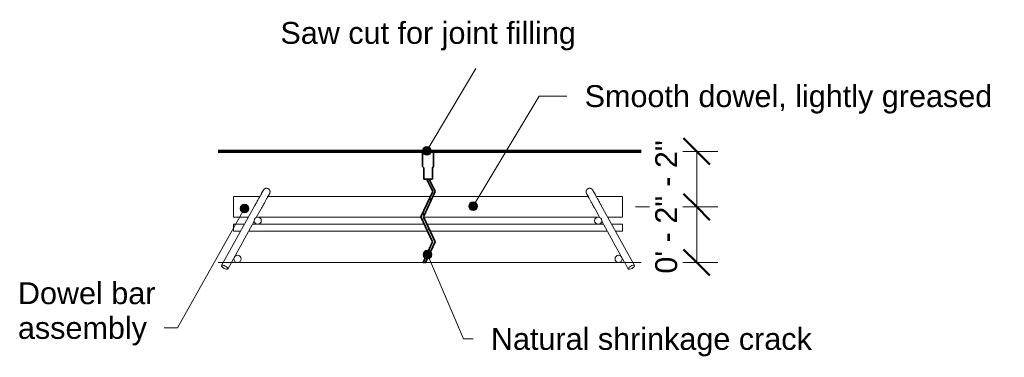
# Model space of a CAD drawing. Header units: inches. Extents: x -4136 to 1945, y -6639 to 12387.
# Tile 143 of 256: x -1416 to -1380, y -159 to -147. Entities that reach past the tile are written whole.
import ezdxf

# ---------------------------------------------------------------- set-up
doc = ezdxf.new("R2010")
doc.units = ezdxf.units.IN
doc.header["$MEASUREMENT"] = 0
for name, color, linetype, lineweight in [('A-ANNO-DIMS', 7, 'Continuous', 9), ('A-ANNO-DIMS-8', 7, 'Continuous', 9), ('A-FLOR', 7, 'Continuous', 9), ('A-FLOR-MCUT', 7, 'Continuous', 18), ('A-FLOR-PATT', 7, 'Continuous', 50), ('A-GENM', 7, 'Continuous', 9), ('G-ANNO-TEXT', 7, 'Continuous', 9), ('S-BEAM', 7, 'Continuous', 9)]:
    doc.layers.add(name, color=color, linetype=linetype, lineweight=lineweight)
doc.styles.add('Arial_3', font='arial.ttf', dxfattribs={"height": 0.787402})
doc.dimstyles.new('Diagonal_-_Arial_2_5_mm', dxfattribs={"dimscale": 12, "dimtxt": 0.803354, "dimasz": 0.07874, "dimexe": 0.062992, "dimexo": 0.03937, "dimgap": 0.03937, "dimtad": 1, "dimdec": 4, "dimrnd": 0.0625, "dimzin": 1, "dimdsep": 46, "dimlunit": 4, "dimtxsty": 'Arial_3', "dimblk1": 'OBLIQUE', "dimblk2": 'OBLIQUE', "dimsah": 1, "dimcen": 0.09, "dimazin": 0, "dimtfac": 1, "dimtdec": 4, "dimtix": 1, "dimtmove": 0, "dimatfit": 3, "dimfxl": 1, "dimtvp": 1, "dimtfill": 1, "dimfrac": 2, "dimtolj": 1, "dimtzin": 0, "dimarcsym": 2})

# ---------------------------------------------------------------- blocks, each defined once
blk = doc.blocks.new('Dowel bar assembly - Dowel bar assembly-675243-REINFORCING FOUNDATION - 03')
at = {"layer": 'S-BEAM', "lineweight": 18}
h = blk.add_hatch(dxfattribs=at)
h.set_pattern_fill('FP_11', color=256, style=0, pattern_type=2)
h.set_pattern_definition([(45, (-2493.054, -134.75), (-0.79196, 0.79196), []), (45, (-2493.054, -133.55), (-0.79196, 0.79196), [])])
h.paths.add_polyline_path([(-2506.457, -154.625), (-2506.366, -154.587), (-2506.328, -154.496), (-2506.366, -154.405), (-2506.457, -154.367), (-2506.548, -154.405), (-2506.586, -154.496), (-2506.548, -154.587), (-2506.459, -154.624)], flags=0)
at = {"layer": 'S-BEAM', "color": 253, "lineweight": 18, "true_color": 0xa6a6a6}
for p, q in [((-2506.382, -153.625), (-2507.324, -153.625)), ((-2507.324, -154), (-2507.324, -153.634)), ((-2506.385, -153.634), (-2506.381, -153.627)), ((-2506.372, -153.625), (-2506.378, -153.625)), ((-2506.088, -153.625), (-2506.117, -153.625)), ((-2500.241, -153.625), (-2506.085, -153.625)), ((-2494.563, -153.625), (-2500.15, -153.625)), ((-2494.552, -153.625), (-2494.56, -153.625)), ((-2494.531, -153.625), (-2494.551, -153.625)), ((-2494.27, -153.625), (-2494.275, -153.625)), ((-2494.266, -153.627), (-2494.263, -153.632)), ((-2493.324, -153.625), (-2494.265, -153.625)), ((-2493.324, -153.634), (-2493.324, -154)), ((-2506.559, -153.948), (-2507.696, -155.998)), ((-2507.324, -154.366), (-2507.324, -154)), ((-2506.508, -154.386), (-2506.334, -154.072)), ((-2494.313, -154.072), (-2494.138, -154.39)), ((-2492.952, -155.998), (-2494.088, -153.948)), ((-2493.324, -154), (-2493.324, -154.366)), ((-2507.402, -155.998), (-2506.58, -154.516)), ((-2507.324, -154.375), (-2506.798, -154.375)), ((-2506.5, -154.375), (-2506.481, -154.375)), ((-2506.433, -154.375), (-2500.575, -154.375)), ((-2500.483, -154.375), (-2494.221, -154.375)), ((-2494.173, -154.375), (-2494.148, -154.375)), ((-2494.071, -154.509), (-2493.246, -155.998)), ((-2493.85, -154.375), (-2493.324, -154.375)), ((-2506.933, -154.621), (-2507.324, -154.621)), ((-2507.324, -154.75), (-2507.324, -154.626)), ((-2507.324, -154.876), (-2507.324, -154.75)), ((-2507.324, -154.879), (-2507.077, -154.879)), ((-2506.779, -154.879), (-2500.34, -154.879)), ((-2506.472, -154.621), (-2506.636, -154.621)), ((-2500.46, -154.621), (-2506.443, -154.621)), ((-2494.211, -154.621), (-2500.369, -154.621)), ((-2500.248, -154.879), (-2493.868, -154.879)), ((-2494.011, -154.621), (-2494.182, -154.621)), ((-2493.324, -154.621), (-2493.713, -154.621)), ((-2493.57, -154.879), (-2493.324, -154.879)), ((-2493.324, -154.624), (-2493.324, -154.75)), ((-2493.324, -154.75), (-2493.324, -154.876)), ((-2507.698, -156.002), (-2507.758, -156.111)), ((-2507.533, -156.236), (-2507.404, -156.002)), ((-2493.244, -156.002), (-2493.114, -156.236)), ((-2492.889, -156.111), (-2492.95, -156.002))]:
    blk.add_line(p, q, dxfattribs=at)
at = {"layer": 'S-BEAM', "color": 253, "lineweight": 18, "true_color": 0xa6a6a6, "flags": 128}
for points in [[(-2506.253, -153.395), (-2506.253, -153.396), (-2506.254, -153.398), (-2506.256, -153.402), (-2506.259, -153.406), (-2506.262, -153.413), (-2506.267, -153.42), (-2506.271, -153.429), (-2506.277, -153.439), (-2506.283, -153.451), (-2506.291, -153.463), (-2506.298, -153.477), (-2506.307, -153.493), (-2506.316, -153.509), (-2506.326, -153.527), (-2506.336, -153.546), (-2506.347, -153.566), (-2506.359, -153.587), (-2506.371, -153.609), (-2506.384, -153.632), (-2506.398, -153.656), (-2506.412, -153.682), (-2506.426, -153.708), (-2506.441, -153.735), (-2506.456, -153.762), (-2506.472, -153.791), (-2506.488, -153.82), (-2506.505, -153.85), (-2506.522, -153.881), (-2506.539, -153.912), (-2506.557, -153.944)], [(-2506.379, -153.623), (-2506.373, -153.611), (-2506.36, -153.589), (-2506.349, -153.568), (-2506.337, -153.548), (-2506.327, -153.529), (-2506.317, -153.511), (-2506.308, -153.494), (-2506.299, -153.479), (-2506.291, -153.465), (-2506.284, -153.452), (-2506.278, -153.44), (-2506.272, -153.43), (-2506.267, -153.421), (-2506.263, -153.413), (-2506.259, -153.407), (-2506.257, -153.402), (-2506.255, -153.398), (-2506.253, -153.396), (-2506.253, -153.395), (-2506.253, -153.395)], [(-2506.253, -153.395), (-2506.25, -153.391), (-2506.248, -153.387), (-2506.245, -153.382), (-2506.241, -153.378), (-2506.238, -153.374), (-2506.235, -153.37), (-2506.231, -153.367), (-2506.228, -153.363), (-2506.224, -153.36), (-2506.22, -153.356), (-2506.216, -153.353), (-2506.211, -153.35), (-2506.207, -153.348), (-2506.203, -153.345), (-2506.198, -153.343), (-2506.193, -153.341), (-2506.189, -153.339), (-2506.184, -153.337), (-2506.179, -153.335), (-2506.174, -153.334), (-2506.169, -153.332), (-2506.164, -153.331), (-2506.159, -153.33), (-2506.154, -153.33), (-2506.149, -153.329), (-2506.144, -153.329), (-2506.138, -153.329), (-2506.133, -153.329), (-2506.128, -153.33), (-2506.123, -153.33), (-2506.118, -153.331), (-2506.113, -153.332), (-2506.108, -153.333), (-2506.103, -153.335), (-2506.098, -153.336), (-2506.093, -153.338), (-2506.089, -153.34), (-2506.084, -153.342), (-2506.079, -153.345), (-2506.078, -153.345)], [(-2506.078, -153.345), (-2506.074, -153.348), (-2506.069, -153.351), (-2506.065, -153.354), (-2506.061, -153.357), (-2506.057, -153.36), (-2506.053, -153.363), (-2506.049, -153.367), (-2506.046, -153.371), (-2506.042, -153.374), (-2506.039, -153.378), (-2506.036, -153.383), (-2506.033, -153.387), (-2506.03, -153.391), (-2506.028, -153.396), (-2506.025, -153.4), (-2506.023, -153.405), (-2506.021, -153.409), (-2506.019, -153.414), (-2506.018, -153.419), (-2506.016, -153.424), (-2506.015, -153.429), (-2506.014, -153.434), (-2506.013, -153.439), (-2506.013, -153.444), (-2506.012, -153.449), (-2506.012, -153.455), (-2506.012, -153.46), (-2506.012, -153.465), (-2506.012, -153.47), (-2506.013, -153.475), (-2506.014, -153.48), (-2506.015, -153.485), (-2506.016, -153.49), (-2506.017, -153.495), (-2506.019, -153.5), (-2506.021, -153.505), (-2506.023, -153.51), (-2506.025, -153.514), (-2506.027, -153.519), (-2506.028, -153.52)], [(-2494.62, -153.52), (-2494.622, -153.515), (-2494.624, -153.511), (-2494.626, -153.506), (-2494.628, -153.501), (-2494.63, -153.496), (-2494.631, -153.492), (-2494.632, -153.487), (-2494.633, -153.481), (-2494.634, -153.476), (-2494.635, -153.471), (-2494.635, -153.466), (-2494.636, -153.461), (-2494.636, -153.456), (-2494.635, -153.451), (-2494.635, -153.446), (-2494.634, -153.441), (-2494.634, -153.435), (-2494.633, -153.43), (-2494.632, -153.425), (-2494.63, -153.42), (-2494.629, -153.416), (-2494.627, -153.411), (-2494.625, -153.406), (-2494.623, -153.401), (-2494.62, -153.397), (-2494.618, -153.392), (-2494.615, -153.388), (-2494.612, -153.384), (-2494.609, -153.379), (-2494.606, -153.375), (-2494.603, -153.372), (-2494.599, -153.368), (-2494.595, -153.364), (-2494.592, -153.361), (-2494.588, -153.357), (-2494.584, -153.354), (-2494.579, -153.351), (-2494.575, -153.349), (-2494.571, -153.346), (-2494.569, -153.345)], [(-2494.569, -153.345), (-2494.565, -153.343), (-2494.56, -153.341), (-2494.555, -153.339), (-2494.551, -153.337), (-2494.546, -153.335), (-2494.541, -153.334), (-2494.536, -153.332), (-2494.531, -153.331), (-2494.526, -153.33), (-2494.521, -153.33), (-2494.516, -153.329), (-2494.51, -153.329), (-2494.505, -153.329), (-2494.5, -153.329), (-2494.495, -153.33), (-2494.49, -153.33), (-2494.485, -153.331), (-2494.48, -153.332), (-2494.475, -153.333), (-2494.47, -153.335), (-2494.465, -153.336), (-2494.46, -153.338), (-2494.455, -153.34), (-2494.451, -153.342), (-2494.446, -153.344), (-2494.442, -153.347), (-2494.437, -153.35), (-2494.433, -153.353), (-2494.429, -153.356), (-2494.425, -153.359), (-2494.421, -153.362), (-2494.417, -153.366), (-2494.414, -153.369), (-2494.41, -153.373), (-2494.407, -153.377), (-2494.404, -153.381), (-2494.401, -153.385), (-2494.398, -153.39), (-2494.395, -153.394), (-2494.395, -153.395)], [(-2494.088, -153.948), (-2494.106, -153.916), (-2494.124, -153.884), (-2494.141, -153.854), (-2494.157, -153.824), (-2494.174, -153.794), (-2494.189, -153.766), (-2494.205, -153.738), (-2494.22, -153.711), (-2494.234, -153.684), (-2494.248, -153.659), (-2494.262, -153.635), (-2494.275, -153.611), (-2494.287, -153.589), (-2494.299, -153.568), (-2494.31, -153.548), (-2494.321, -153.529), (-2494.331, -153.511), (-2494.34, -153.494), (-2494.348, -153.479), (-2494.356, -153.465), (-2494.363, -153.452), (-2494.37, -153.44), (-2494.375, -153.43), (-2494.38, -153.421), (-2494.385, -153.413), (-2494.388, -153.407), (-2494.391, -153.402), (-2494.393, -153.398), (-2494.394, -153.396), (-2494.395, -153.395), (-2494.395, -153.395)], [(-2494.395, -153.395), (-2494.394, -153.396), (-2494.393, -153.398), (-2494.391, -153.402), (-2494.389, -153.406), (-2494.385, -153.413), (-2494.381, -153.42), (-2494.376, -153.429), (-2494.37, -153.439), (-2494.364, -153.451), (-2494.357, -153.463), (-2494.349, -153.477), (-2494.341, -153.493), (-2494.332, -153.509), (-2494.322, -153.527), (-2494.311, -153.546), (-2494.3, -153.566), (-2494.288, -153.587), (-2494.276, -153.609), (-2494.268, -153.623)], [(-2506.334, -154.072), (-2506.316, -154.04), (-2506.299, -154.009), (-2506.282, -153.978), (-2506.265, -153.948), (-2506.249, -153.919), (-2506.233, -153.89), (-2506.218, -153.862), (-2506.203, -153.835), (-2506.188, -153.809), (-2506.174, -153.784), (-2506.161, -153.759), (-2506.148, -153.736), (-2506.135, -153.714), (-2506.124, -153.693), (-2506.112, -153.672), (-2506.102, -153.653), (-2506.092, -153.636), (-2506.083, -153.619), (-2506.074, -153.604), (-2506.066, -153.589), (-2506.059, -153.577), (-2506.053, -153.565), (-2506.047, -153.555), (-2506.042, -153.546), (-2506.038, -153.538), (-2506.034, -153.532), (-2506.032, -153.527), (-2506.03, -153.523), (-2506.028, -153.521), (-2506.028, -153.52), (-2506.028, -153.52)], [(-2506.087, -153.627), (-2506.091, -153.634), (-2506.101, -153.652), (-2506.103, -153.656)], [(-2506.028, -153.52), (-2506.028, -153.521), (-2506.029, -153.523), (-2506.031, -153.526), (-2506.034, -153.531), (-2506.037, -153.537), (-2506.042, -153.545), (-2506.047, -153.554), (-2506.052, -153.564), (-2506.059, -153.575), (-2506.066, -153.588), (-2506.073, -153.602), (-2506.082, -153.617), (-2506.085, -153.623)], [(-2494.562, -153.623), (-2494.565, -153.619), (-2494.573, -153.604), (-2494.581, -153.589), (-2494.588, -153.577), (-2494.595, -153.565), (-2494.6, -153.555), (-2494.605, -153.546), (-2494.61, -153.538), (-2494.613, -153.532), (-2494.616, -153.527), (-2494.618, -153.523), (-2494.619, -153.521), (-2494.62, -153.52), (-2494.62, -153.52)], [(-2494.62, -153.52), (-2494.619, -153.521), (-2494.618, -153.523), (-2494.616, -153.526), (-2494.613, -153.531), (-2494.61, -153.537), (-2494.606, -153.545), (-2494.601, -153.554), (-2494.595, -153.564), (-2494.589, -153.575), (-2494.582, -153.588), (-2494.574, -153.602), (-2494.566, -153.617), (-2494.556, -153.634), (-2494.547, -153.652), (-2494.536, -153.67), (-2494.525, -153.69), (-2494.513, -153.711), (-2494.501, -153.734), (-2494.488, -153.757), (-2494.475, -153.781), (-2494.461, -153.806), (-2494.446, -153.832), (-2494.431, -153.859), (-2494.416, -153.887), (-2494.4, -153.916), (-2494.384, -153.945), (-2494.367, -153.975), (-2494.35, -154.006), (-2494.333, -154.037), (-2494.315, -154.069)], [(-2494.546, -153.653), (-2494.555, -153.636), (-2494.56, -153.627)]]:
    blk.add_lwpolyline(points, dxfattribs=at)
at = {"layer": 'S-BEAM', "lineweight": 18}
for centre, start, end in [((-2506.457, -154.496), 0, 180), ((-2506.457, -154.496), 180, 0), ((-2494.197, -154.496), 0, 180), ((-2494.197, -154.496), 180, 360), ((-2507.184, -155.871), 0, 180), ((-2507.184, -155.871), 180, 0), ((-2493.463, -155.871), 0, 180), ((-2493.463, -155.871), 180, 0)]:
    blk.add_arc(centre, 0.129, start, end, dxfattribs=at)
at = {"layer": 'S-BEAM', "color": 253, "lineweight": 18, "true_color": 0xa6a6a6}
for centre, major_axis, start_param, end_param in [((-2507.646, -156.174), (-0.112, 0.062), 0, 1.570796), ((-2507.646, -156.174), (-0.112, 0.062), 4.712389, 6.174222), ((-2507.646, -156.174), (-0.112, 0.062), 1.570796, 3.141593), ((-2507.646, -156.174), (-0.112, 0.062), 3.250556, 4.712389), ((-2493.002, -156.174), (0.112, 0.062), 1.570796, 3.032629), ((-2493.002, -156.174), (0.112, 0.062), 3.141593, 4.712389), ((-2493.002, -156.174), (0.112, 0.062), 0.108963, 1.570796), ((-2493.002, -156.174), (0.112, 0.062), 4.712389, 6.283185)]:
    blk.add_ellipse(centre, major_axis=major_axis, ratio=0.358368, start_param=start_param, end_param=end_param, dxfattribs=at)
blk = doc.blocks.new('DIMBLOCK1-REINFORCING FOUNDATION - 03')
at = {"layer": 'A-ANNO-DIMS-8', "lineweight": 50}
for p, q in [((-1391.238, -152), (-1391.71, -151.528)), ((-1391.238, -152), (-1390.765, -152.472)), ((-1391.238, -154), (-1391.71, -153.528)), ((-1391.238, -154), (-1390.765, -154.472))]:
    blk.add_line(p, q, dxfattribs=at)
at = {"layer": 'A-ANNO-DIMS-8'}
for p, q in [((-1391.238, -152), (-1392.768, -152)), ((-1392.706, -152), (-1390.482, -152)), ((-1391.238, -152), (-1391.238, -154)), ((-1393.438, -154), (-1390.482, -154)), ((-1391.238, -154), (-1393.438, -154))]:
    blk.add_line(p, q, dxfattribs=at)
at = {"layer": 'A-ANNO-DIMS-8', "color": 0, "insert": (-1392.732, -154.403), "char_height": 0.7874, "width": 3.36667, "attachment_point": 1, "rotation": 90, "line_spacing_factor": 0.941778, "style": 'Arial_3', "bg_fill": 3, "box_fill_scale": 1.25, "bg_fill_color": 256, "bg_fill_true_color": 13158600, "bg_fill_transparency": 0}
blk.add_mtext('0\' - 2"', dxfattribs=at)
blk = doc.blocks.new('_Oblique')
at = {"color": 0, "linetype": 'ByBlock', "lineweight": -2}
blk.add_line((-0.5, -0.5), (0.5, 0.5), dxfattribs=at)
blk = doc.blocks.new('DIMBLOCK2-REINFORCING FOUNDATION - 03')
at = {"layer": 'A-ANNO-DIMS-8', "lineweight": 50}
for p, q in [((-1391.238, -154), (-1391.71, -153.528)), ((-1391.238, -154), (-1390.765, -154.472)), ((-1391.238, -156), (-1391.71, -155.528)), ((-1391.238, -156), (-1390.765, -156.472))]:
    blk.add_line(p, q, dxfattribs=at)
at = {"layer": 'A-ANNO-DIMS-8'}
for p, q in [((-1393.438, -154), (-1390.482, -154)), ((-1391.238, -154), (-1393.438, -154)), ((-1391.238, -154), (-1391.238, -156)), ((-1391.238, -156), (-1392.768, -156)), ((-1392.706, -156), (-1390.482, -156))]:
    blk.add_line(p, q, dxfattribs=at)
at = {"layer": 'A-ANNO-DIMS-8', "color": 0, "insert": (-1392.732, -156.403), "char_height": 0.7874, "width": 3.36667, "attachment_point": 1, "rotation": 90, "line_spacing_factor": 0.941778, "style": 'Arial_3', "bg_fill": 3, "box_fill_scale": 1.25, "bg_fill_color": 256, "bg_fill_true_color": 13158600, "bg_fill_transparency": 0}
blk.add_mtext('0\' - 2"', dxfattribs=at)

msp = doc.modelspace()

# ---------------------------------------------------------------- hatches: boundary and pattern name
at = {"layer": 'A-FLOR-PATT', "lineweight": 18, "true_color": 0x828282}
h = msp.add_hatch(dxfattribs=at)
h.set_pattern_fill('FP_13', color=8, style=0, pattern_type=2)
h.set_pattern_definition([(50, (-1393.6403, -134.75), (2.29529, -0.20023), [0.24, -2.64]), (355, (-1393.6403, -134.75), (-0.44392, 2.40685), [0.192, -2.112]), (100.451, (-1393.4493, -134.767), (1.85148, 2.20645), [0.204, -2.244]), (46.184, (-1393.6403, -134.11), (3.41498, -0.52988), [0.36, -3.96]), (96.636, (-1393.3553, -134.154), (2.99077, 3.1175), [0.306, -3.365]), (351.184, (-1393.6403, -134.11), (2.9911, 3.1174), [0.288, -3.168]), (21, (-1393.3203, -134.27), (1.91043, -1.2879), [0.24, -2.64]), (326, (-1393.3203, -134.27), (0.7786, 2.3203), [0.192, -2.112]), (71.451, (-1393.1613, -134.377), (2.68905, 1.0322), [0.204, -2.244]), (37.5, (-1393.64035, -134.75), (0.038894, 1.064692), [0.106, -1.981, 0.106, -2.038, -2.12]), (37.5, (-1393.64035, -134.75), (0.038894, 1.064692), [-4.23, 0.106, -2.014]), (7.5, (-1393.6403, -134.75), (0.841523, 1.261634), [0.106, -1.117, 0.106, -1.933, -0.808]), (7.5, (-1393.6403, -134.75), (0.841523, 1.261634), [-3.261, 0.106, -0.702]), (327.5, (-1394.35435, -134.75), (1.707842, -0.07188), [0.106, -0.694, 0.106, -2.39, -3.312]), (327.5, (-1394.35435, -134.75), (1.707842, -0.07188), [-3.296, 0.106, -3.206]), (317.5, (-1394.6743, -134.75), (1.86586, 0.320695), [0.106, -0.934, 0.106, -1.552, -2.352]), (317.5, (-1394.6743, -134.75), (1.86586, 0.320695), [-2.698, 0.106, -2.246])])
edge = h.paths.add_edge_path(flags=0)
edge.add_line((-1400.74515, -155.26195), (-1401.16671, -154.35792))
edge.add_line((-1401.16671, -154.35792), (-1400.74363, -153.45062))
edge = h.paths.add_edge_path(flags=0)
edge.add_line((-1400.65675, -153.45062), (-1401.07983, -154.35792))
edge.add_line((-1401.07983, -154.35792), (-1400.65827, -155.26195))
h.paths.add_polyline_path([(-1394.78295, -154.625), (-1394.87406, -154.58726), (-1394.78096, -154.36801), (-1394.6918, -154.40494), (-1394.65523, -154.49895), (-1394.69179, -154.58722), (-1394.69185, -154.58726), (-1394.78133, -154.62433)], flags=0)
h.paths.add_polyline_path([(-1407.04357, -154.625), (-1407.13467, -154.58726), (-1407.13473, -154.58722), (-1407.17247, -154.49609), (-1407.13472, -154.40494), (-1407.04337, -154.36729), (-1406.95246, -154.58726), (-1407.04335, -154.62491)], flags=0)
at = {"layer": 'G-ANNO-TEXT'}
h = msp.add_hatch(color=256, dxfattribs=at)
edge = h.paths.add_edge_path(flags=0)
edge.add_arc((-1400.951, -151.98645), 0.15625, 0, 360)
h = msp.add_hatch(color=256, dxfattribs=at)
edge = h.paths.add_edge_path(flags=0)
edge.add_arc((-1399.29054, -153.97371), 0.15625, 0, 360)
h = msp.add_hatch(color=256, dxfattribs=at)
edge = h.paths.add_edge_path(flags=0)
edge.add_arc((-1407.52092, -154.0546), 0.15625, 0, 360)
h = msp.add_hatch(color=256, dxfattribs=at)
edge = h.paths.add_edge_path(flags=0)
edge.add_arc((-1400.92891, -155.71916), 0.15625, 0, 360)

# ---------------------------------------------------------------- linework, layer by layer
at = {"layer": 'A-FLOR', "lineweight": 70}
msp.add_line((-1393.2333, -152), (-1408.47197, -152), dxfattribs=at)
at = {"layer": 'A-FLOR-MCUT'}
msp.add_line((-1393.2333, -156), (-1408.47197, -156), dxfattribs=at)
at = {"layer": 'A-GENM', "color": 253, "lineweight": 35, "true_color": 0xaaaaaa}
for p, q in [((-1400.71323, -152), (-1401.10693, -152)), ((-1401.10693, -152), (-1401.10693, -152.54935)), ((-1400.71323, -152.54935), (-1400.71323, -152)), ((-1401.10693, -152.54935), (-1401.06756, -152.58872)), ((-1401.06756, -152.58872), (-1401.06756, -153)), ((-1400.7526, -152.58872), (-1400.71323, -152.54935)), ((-1400.7526, -153), (-1400.7526, -152.58872)), ((-1401.06756, -153), (-1400.7526, -153)), ((-1400.86664, -153), (-1400.95352, -153)), ((-1400.95352, -153), (-1400.74351, -153.45037)), ((-1400.65663, -153.45037), (-1400.86664, -153)), ((-1400.74351, -153.45037), (-1401.16671, -154.35792)), ((-1401.07983, -154.35792), (-1400.65663, -153.45037)), ((-1401.16671, -154.35792), (-1400.74503, -155.2622)), ((-1400.65815, -155.2622), (-1401.07983, -154.35792)), ((-1400.74503, -155.2622), (-1401.08907, -156)), ((-1401.00219, -156), (-1400.65815, -155.2622)), ((-1401.08907, -156), (-1401.00219, -156))]:
    msp.add_line(p, q, dxfattribs=at)
at = {"layer": 'G-ANNO-TEXT'}
for p, q in [((-1400.951, -151.98645), (-1399.18739, -149.01963)), ((-1399.29054, -153.97371), (-1396.90896, -150.01179)), ((-1396.90896, -150.01179), (-1395.91213, -150.01179)), ((-1407.52092, -154.0546), (-1409.92983, -158.35666)), ((-1400.92891, -155.71916), (-1399.63609, -158.75203)), ((-1409.92983, -158.35666), (-1410.411, -158.35666)), ((-1399.63609, -158.75203), (-1399.28691, -158.75203))]:
    msp.add_line(p, q, dxfattribs=at)
for centre in [(-1400.951, -151.98645), (-1399.29054, -153.97371), (-1407.52092, -154.0546), (-1400.92891, -155.71916)]:
    msp.add_circle(centre, 0.15625, dxfattribs=at)

# ---------------------------------------------------------------- block references
at = {"layer": 'S-BEAM', "lineweight": 18}
msp.add_blockref('Dowel bar assembly - Dowel bar assembly-675243-REINFORCING FOUNDATION - 03', (1099.41365, 0), dxfattribs=at)

# ---------------------------------------------------------------- texts
at = {"layer": 'G-ANNO-TEXT', "attachment_point": 1, "style": 'Arial_3'}
for s, insert, char_height, width in [('Saw cut for joint filling', (-1406.22568, -147.34183), 0.7874016, 12.7765), ('Smooth dowel, lightly greased', (-1395.27213, -149.61809), 0.7874016, 17.6245), ('Dowel bar ', (-1415.676, -156.71296), 0.787402, 6.18625), ('assembly', (-1415.676, -157.96296), 0.787402, 5.6055), ('Natural shrinkage crack', (-1398.64691, -158.35833), 0.7874016, 13.96325)]:
    msp.add_mtext(s, dxfattribs=dict(at, insert=insert, char_height=char_height, width=width))

# ---------------------------------------------------------------- next in the draw order: dimensions: what is measured, and where the dimension line sits
at = {"layer": 'A-ANNO-DIMS'}
dim = msp.add_linear_dim(base=(-1391.23773, -154), p1=(-1393.17811, -152), p2=(-1393.91008, -154), angle=90, dimstyle='Diagonal_-_Arial_2_5_mm', override={"dimpost": '<>', "dimfxl": 2.129739}, dxfattribs=at)
dim.commit()
dim.dimension.update_dxf_attribs({"geometry": 'DIMBLOCK1-REINFORCING FOUNDATION - 03', "text_midpoint": (-1392.1122, -153)})

# ---------------------------------------------------------------- next in the draw order: dimensions: what is measured, and where the dimension line sits
dim = msp.add_linear_dim(base=(-1391.23773, -156), p1=(-1393.91008, -154), p2=(-1393.17811, -156), angle=90, dimstyle='Diagonal_-_Arial_2_5_mm', override={"dimpost": '<>', "dimfxl": 2.129739}, dxfattribs=at)
dim.commit()
dim.dimension.update_dxf_attribs({"geometry": 'DIMBLOCK2-REINFORCING FOUNDATION - 03', "text_midpoint": (-1392.1122, -155)})

doc.saveas('drawing.dxf')
